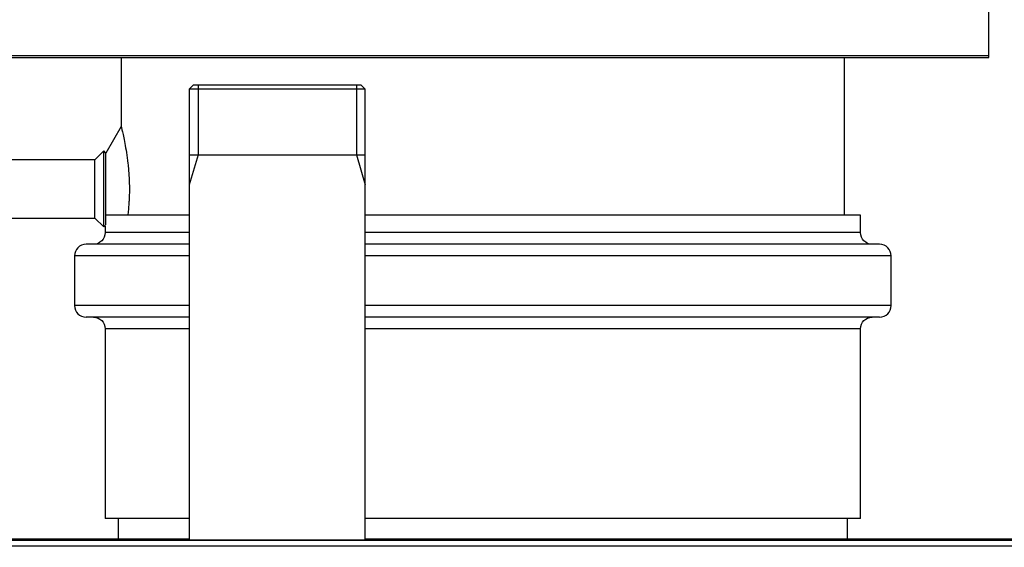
# Model space of a CAD drawing. Header units: millimetres. Extents: x 226 to 1023, y 71 to 732.
# Tile 47 of 110: x 263 to 297, y 610 to 629. Entities that reach past the tile are written whole.
import ezdxf

# ---------------------------------------------------------------- set-up
doc = ezdxf.new("R2010")
doc.units = ezdxf.units.MM
doc.layers.add('1', color=7, linetype='CONTINUOUS', true_color=0xffffff)
doc.layers.add('TOP', color=7, linetype='CONTINUOUS', true_color=0xffffff)
doc.styles.add('iso-1', font='isocp.shx')
doc.dimstyles.get("Standard").update_dxf_attribs({"dimtxt": 0.18, "dimasz": 0.18, "dimexe": 0.18, "dimexo": 0.0625, "dimgap": 0.09, "dimtad": 0, "dimtih": 1, "dimtoh": 1, "dimdec": 4, "dimzin": 0, "dimdsep": 46, "dimtxsty": 'Standard', "dimcen": 0.09, "dimadec": 0, "dimazin": 0, "dimtfac": 1, "dimtdec": 4, "dimtofl": 0, "dimtmove": 0, "dimatfit": 3, "dimfxl": 1, "dimtolj": 1, "dimtzin": 0, "dimarcsym": 0})

# ---------------------------------------------------------------- blocks, each defined once
blk = doc.blocks.new('DimnDraft3D5')
at = {"layer": 'TOP', "color": 2, "linetype": 'Continuous', "transparency": 16777216}
for p, q in [((241.659, 608.564), (241.659, 728.568)), ((474.11, 704.564), (474.11, 728.568)), ((241.659, 726.568), (474.11, 726.568))]:
    blk.add_line(p, q, dxfattribs=at)
for points in [[(241.659, 726.568), (245.159, 727.029), (245.159, 726.107), (241.659, 726.568)], [(474.11, 726.568), (470.61, 726.107), (470.61, 727.029), (474.11, 726.568)]]:
    blk.add_solid(points, dxfattribs=at)
at = {"layer": 'TOP', "color": 2, "linetype": 'Continuous', "transparency": 16777216, "insert": (354.321, 727.139), "char_height": 3.5, "attachment_point": 7, "line_spacing_factor": 0.963855, "style": 'iso-1'}
blk.add_mtext('\\W01.000;\\fisocp.shx,bigfont.shx;2325 ', dxfattribs=at)

msp = doc.modelspace()

# ---------------------------------------------------------------- linework, layer by layer
at = {"layer": '1', "color": 7, "linetype": 'Continuous'}
for p, q in [((296.112, 627.272), (296.112, 632.022)), ((296.112, 627.272), (261.61, 627.272)), ((296.112, 627.272), (261.61, 627.272)), ((296.112, 627.212), (296.112, 627.272)), ((261.61, 627.212), (296.112, 627.212)), ((266.359, 627.212), (266.359, 624.851)), ((291.159, 621.811), (291.159, 627.212)), ((268.844, 626.284), (268.694, 626.134)), ((268.844, 626.284), (274.574, 626.284)), ((268.994, 626.284), (268.994, 623.884)), ((274.424, 626.284), (274.424, 623.884)), ((274.724, 626.134), (274.574, 626.284)), ((268.694, 626.134), (268.694, 610.664)), ((274.724, 626.134), (268.694, 626.134)), ((274.724, 610.664), (274.724, 626.134)), ((266.359, 624.851), (265.83, 623.934)), ((265.759, 624.012), (265.459, 623.712)), ((265.83, 623.941), (265.759, 624.012)), ((265.759, 621.412), (265.759, 624.012)), ((265.83, 621.482), (265.83, 623.941)), ((268.994, 623.884), (268.694, 622.845)), ((268.694, 623.884), (274.724, 623.884)), ((274.424, 623.884), (274.724, 622.845)), ((265.459, 623.712), (260.459, 623.712)), ((265.459, 621.712), (265.459, 623.712)), ((260.459, 621.712), (265.459, 621.712)), ((265.459, 621.712), (265.759, 621.412)), ((268.695, 621.812), (265.83, 621.812)), ((291.709, 621.812), (274.725, 621.812)), ((291.709, 621.212), (291.709, 621.812)), ((265.759, 621.412), (265.809, 621.461)), ((265.809, 621.461), (265.809, 621.212)), ((268.695, 620.812), (265.159, 620.812)), ((292.359, 620.812), (274.724, 620.812)), ((264.759, 620.412), (264.759, 618.712)), ((292.759, 618.712), (292.759, 620.412)), ((268.695, 618.312), (265.159, 618.312)), ((292.359, 618.312), (274.724, 618.312)), ((265.809, 617.912), (265.809, 611.412)), ((291.709, 611.412), (291.709, 617.912)), ((268.695, 611.412), (265.809, 611.412)), ((266.259, 611.412), (266.259, 610.713)), ((291.709, 611.412), (274.725, 611.412)), ((291.259, 610.713), (291.259, 611.412)), ((256.809, 610.714), (267.659, 610.714)), ((267.659, 610.664), (267.659, 610.714)), ((267.659, 610.714), (268.694, 610.714)), ((274.724, 610.714), (275.659, 610.714)), ((275.659, 610.714), (275.659, 610.664)), ((275.659, 610.714), (315.749, 610.714)), ((243.769, 610.664), (315.749, 610.664)), ((301.629, 610.663), (257.889, 610.663)), ((299.416, 610.46), (260.102, 610.46))]:
    msp.add_line(p, q, dxfattribs=at)
at = {"layer": '1', "color": 252, "linetype": 'Continuous'}
for p, q in [((268.695, 621.212), (265.809, 621.212)), ((291.709, 621.212), (274.725, 621.212)), ((268.695, 620.412), (264.759, 620.412)), ((292.759, 620.412), (274.725, 620.412)), ((268.695, 618.712), (264.759, 618.712)), ((292.759, 618.712), (274.725, 618.712)), ((268.695, 617.912), (265.809, 617.912)), ((291.709, 617.912), (274.725, 617.912)), ((301.629, 610.663), (257.889, 610.663))]:
    msp.add_line(p, q, dxfattribs=at)
at = {"layer": '1', "color": 7, "linetype": 'Continuous', "extrusion": (0, 0, -1)}
for centre, start, end in [((-265.409, 621.212), 180, 270), ((-292.109, 621.212), 270, 0), ((-265.409, 617.912), 90, 180), ((-292.109, 617.912), 0, 90)]:
    msp.add_arc(centre, 0.4, start, end, dxfattribs=at)
at = {"layer": '1', "color": 7, "linetype": 'Continuous'}
for centre, start, end in [((265.159, 620.412), 90, 180), ((292.359, 620.412), 0, 90), ((265.159, 618.712), 180, 270), ((292.359, 618.712), 270, 0)]:
    msp.add_arc(centre, 0.4, start, end, dxfattribs=at)
for points, knots in [([(266.359, 624.851), (266.359, 624.851), (266.359, 624.851), (266.36, 624.848), (266.362, 624.838), (266.37, 624.805), (266.392, 624.714), (266.434, 624.532), (266.485, 624.281), (266.541, 623.969), (266.584, 623.655), (266.612, 623.378), (266.628, 623.16), (266.638, 622.938), (266.64, 622.787), (266.64, 622.712)], [0, 0, 0, 0, 0.000318, 0.036655, 0.073523, 0.127568, 0.253307, 0.382702, 0.507521, 0.630812, 0.755776, 0.818353, 0.879225, 0.939953, 1, 1, 1, 1]), ([(266.64, 622.712), (266.64, 622.661), (266.64, 622.561), (266.635, 622.411), (266.626, 622.239), (266.612, 622.045), (266.598, 621.898), (266.589, 621.821), (266.588, 621.812)], [0, 0, 0, 0, 0.158305, 0.317136, 0.477855, 0.718573, 0.966077, 1, 1, 1, 1])]:
    msp.add_open_spline(points, degree=3, knots=knots, dxfattribs=at)

# ---------------------------------------------------------------- dimensions: what is measured, and where the dimension line sits
at = {"layer": 'TOP', "color": 2, "linetype": 'Continuous', "lineweight": -3}
dim = msp.add_linear_dim(base=(474.11, 726.568), p1=(241.659, 608.564), p2=(474.11, 704.564), text='\\C2;2325', dimstyle='Standard', override={"dimtxt": 3.5, "dimasz": 3.5, "dimexe": 2, "dimexo": 0, "dimgap": 1.75, "dimtad": 1, "dimtih": 0, "dimdec": 0, "dimzin": 8, "dimtxsty": 'iso-1', "dimsah": 1, "dimclrd": 2, "dimclre": 2, "dimclrt": 2, "dimtm": -0.003937, "dimtdec": 2, "dimtofl": 1, "dimtmove": 0}, dxfattribs=at)
dim.commit()
dim.dimension.update_dxf_attribs({"geometry": 'DimnDraft3D5', "text_midpoint": (357.884, 726.568), "dimtype": 160})

doc.saveas('drawing.dxf')
